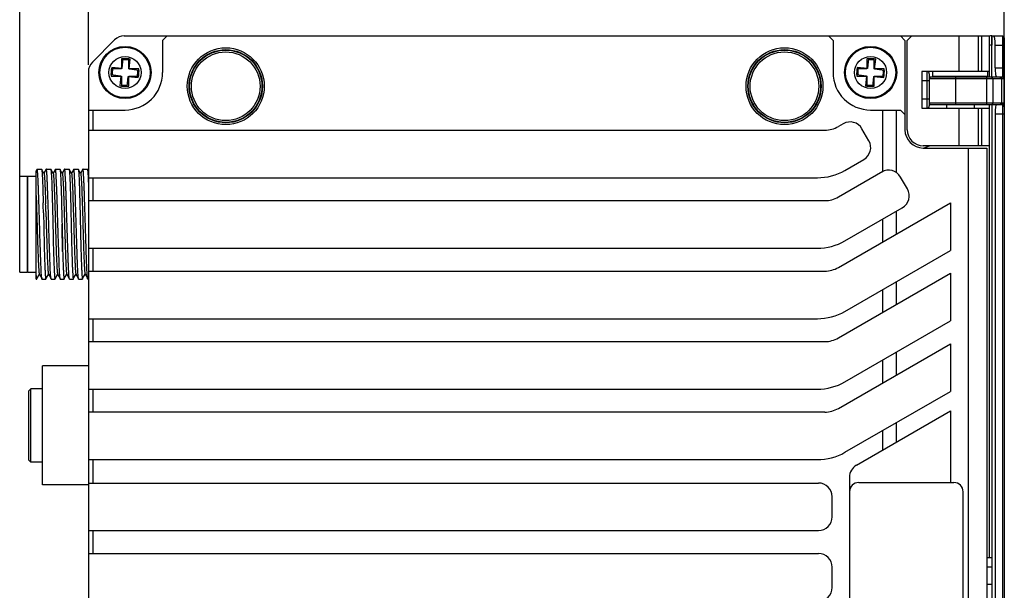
# Model space of a CAD drawing. Header units: millimetres. Extents: x 0 to 420, y 0 to 297.
# Tile 16 of 18: x 227 to 299, y 211 to 253. Entities that reach past the tile are written whole.
import ezdxf

# ---------------------------------------------------------------- set-up
doc = ezdxf.new("R2010")
doc.units = ezdxf.units.MM
doc.header["$LTSCALE"] = 23.1
doc.header["$PDMODE"] = 3
doc.header["$PDSIZE"] = 8
doc.layers.get('0').update_dxf_attribs({"linetype": 'CONTINUOUS'})
doc.layers.get('Defpoints').update_dxf_attribs({"linetype": 'CONTINUOUS'})
doc.layers.add('_000-X55_ASM_18_1', color=7, linetype='CONTINUOUS')
doc.styles.get("Standard").update_dxf_attribs({"font": 'simfang.ttf'})
doc.dimstyles.new('DIMSTYLE_2', dxfattribs={"dimtxt": 4, "dimasz": 3, "dimexe": 2.5, "dimexo": 0.5, "dimgap": 1, "dimtad": 1, "dimlfac": 1.5, "dimdsep": 46, "dimtxsty": 'STANDARD', "dimblk": '_FILLED', "dimblk1": '_FILLED', "dimblk2": '_FILLED', "dimcen": 0.09, "dimclrt": 256, "dimazin": 2, "dimtp": 0.3, "dimtm": 0.3, "dimtfac": 1, "dimtofl": 0, "dimtmove": 0, "dimatfit": 3, "dimldrblk": '_FILLED', "dimfxl": 1, "dimtolj": 1, "dimarcsym": 0})

# ---------------------------------------------------------------- blocks, each defined once
blk = doc.blocks.new('_FILLED')
at = {"color": 0, "linetype": 'ByBlock'}
blk.add_solid([(0, 0), (-1, 0.167), (-1, -0.167)], dxfattribs=at)
blk = doc.blocks.new('*D8')
at = {"layer": '_000-X55_ASM_18_1', "color": 0, "lineweight": -2}
for p, q in [((227.438, 240.726), (227.438, 269.96)), ((299.105, 246.293), (299.105, 269.96)), ((230.438, 267.46), (296.105, 267.46))]:
    blk.add_line(p, q, dxfattribs=at)
at = {"layer": 'Defpoints', "color": 0}
for p in [(299.105, 267.46), (299.105, 245.793), (227.438, 240.226)]:
    blk.add_point(p, dxfattribs=at)
at = {"layer": '_000-X55_ASM_18_1', "color": 0, "linetype": 'ByBlock', "lineweight": -2, "xscale": 3, "yscale": 3, "zscale": 3, "rotation": 180}
blk.add_blockref('_FILLED', (227.438, 267.46), dxfattribs=at)
at = {"layer": '_000-X55_ASM_18_1', "color": 0, "linetype": 'ByBlock', "lineweight": -2, "xscale": 3, "yscale": 3, "zscale": 3}
blk.add_blockref('_FILLED', (299.105, 267.46), dxfattribs=at)
at = {"layer": '_000-X55_ASM_18_1', "insert": (263.373, 273.793), "char_height": 4, "attachment_point": 2, "line_spacing_factor": 0.9}
blk.add_mtext('\\A1;107.5', dxfattribs=at)
blk = doc.blocks.new('*D9')
at = {"layer": '_000-X55_ASM_18_1', "color": 0, "lineweight": -2}
for p, q in [((232.438, 249.345), (232.438, 261.96)), ((299.105, 246.293), (299.105, 261.96)), ((235.438, 259.46), (296.105, 259.46))]:
    blk.add_line(p, q, dxfattribs=at)
at = {"layer": 'Defpoints', "color": 0}
for p in [(299.105, 259.46), (232.438, 248.845), (299.105, 245.793)]:
    blk.add_point(p, dxfattribs=at)
at = {"layer": '_000-X55_ASM_18_1', "color": 0, "linetype": 'ByBlock', "lineweight": -2, "xscale": 3, "yscale": 3, "zscale": 3, "rotation": 180}
blk.add_blockref('_FILLED', (232.438, 259.46), dxfattribs=at)
at = {"layer": '_000-X55_ASM_18_1', "color": 0, "linetype": 'ByBlock', "lineweight": -2, "xscale": 3, "yscale": 3, "zscale": 3}
blk.add_blockref('_FILLED', (299.105, 259.46), dxfattribs=at)
at = {"layer": '_000-X55_ASM_18_1', "insert": (265.92, 265.793), "char_height": 4, "attachment_point": 2, "line_spacing_factor": 0.9}
blk.add_mtext('\\A1;100', dxfattribs=at)

msp = doc.modelspace()

# ---------------------------------------------------------------- linework, layer by layer
at = {"layer": '_000-X55_ASM_18_1'}
for p, q in [((232.7313, 249.5525), (234.3455, 251.1667)), ((235.0527, 251.4596), (298.0384, 251.4596)), ((238.1718, 251.4596), (237.8384, 251.1263)), ((237.8384, 251.1263), (237.8384, 248.793)), ((286.6384, 251.1263), (286.3051, 251.4596)), ((286.6384, 251.1263), (286.6384, 248.793)), ((291.8718, 251.1263), (291.5384, 251.4596)), ((291.8718, 251.1263), (291.8718, 244.6263)), ((292.3718, 251.4596), (292.0384, 251.1263)), ((292.0384, 244.6263), (292.0384, 251.1263)), ((295.81, 248.8596), (295.81, 251.4596)), ((297.2242, 248.8596), (297.2242, 251.4596)), ((297.4527, 251.4596), (297.4527, 248.8596)), ((298.0384, 248.4596), (298.0384, 251.4596)), ((298.186, 251.4596), (298.186, 250.793)), ((298.186, 251.4596), (298.9718, 251.4596)), ((298.2051, 248.4596), (298.2051, 251.4596)), ((298.9718, 251.4596), (298.9718, 248.5006)), ((299.1051, 251.3263), (298.9718, 251.4596)), ((299.1051, 251.3263), (299.1051, 167.593)), ((298.186, 250.793), (298.2051, 250.793)), ((298.4384, 249.1263), (298.4384, 250.793)), ((298.4384, 250.793), (299.1051, 250.793)), ((234.8384, 249.793), (234.8384, 249.0596)), ((235.3718, 249.793), (234.8384, 249.793)), ((234.9499, 249.8162), (234.8694, 249.0873)), ((235.48, 249.7576), (234.9499, 249.8162)), ((235.3718, 249.0596), (235.3718, 249.793)), ((235.3995, 249.0287), (235.48, 249.7576)), ((289.1051, 249.793), (289.1051, 249.0596)), ((289.6384, 249.793), (289.1051, 249.793)), ((289.2166, 249.8162), (289.136, 249.0873)), ((289.7467, 249.7576), (289.2166, 249.8162)), ((289.6384, 249.0596), (289.6384, 249.793)), ((289.6661, 249.0287), (289.7467, 249.7576)), ((232.4384, 248.8454), (232.4384, 170.0739)), ((234.1405, 249.1679), (234.0819, 248.6378)), ((234.1051, 249.0596), (234.1051, 248.5263)), ((234.8384, 249.0596), (234.1051, 249.0596)), ((234.8694, 249.0873), (234.1405, 249.1679)), ((236.1051, 249.0596), (235.3718, 249.0596)), ((236.1284, 248.9481), (235.3995, 249.0287)), ((236.0697, 248.418), (236.1284, 248.9481)), ((236.1051, 248.5263), (236.1051, 249.0596)), ((288.4071, 249.1679), (288.3485, 248.6378)), ((288.3718, 249.0596), (288.3718, 248.5263)), ((289.1051, 249.0596), (288.3718, 249.0596)), ((289.136, 249.0873), (288.4071, 249.1679)), ((290.3718, 249.0596), (289.6384, 249.0596)), ((290.395, 248.9481), (289.6661, 249.0287)), ((290.3364, 248.418), (290.395, 248.9481)), ((290.3718, 248.5263), (290.3718, 249.0596)), ((293.1051, 248.8596), (293.1051, 246.193)), ((298.0384, 248.8596), (293.1051, 248.8596)), ((293.4718, 248.8596), (293.4718, 246.193)), ((293.6384, 248.6929), (293.6384, 246.3597)), ((293.9051, 248.5263), (293.9051, 248.8596)), ((297.9051, 248.5263), (297.9051, 248.8596)), ((298.4384, 249.1263), (299.1051, 249.1263)), ((234.0819, 248.6378), (234.8108, 248.5572)), ((234.1051, 248.5263), (234.8384, 248.5263)), ((234.8108, 248.5572), (234.7302, 247.8283)), ((234.8384, 248.5263), (234.8384, 247.793)), ((235.2603, 247.7697), (235.3409, 248.4986)), ((235.3409, 248.4986), (236.0697, 248.418)), ((235.3718, 247.793), (235.3718, 248.5263)), ((235.3718, 248.5263), (236.1051, 248.5263)), ((288.3485, 248.6378), (289.0774, 248.5572)), ((288.3718, 248.5263), (289.1051, 248.5263)), ((289.0774, 248.5572), (288.9968, 247.8283)), ((289.1051, 248.5263), (289.1051, 247.793)), ((289.5269, 247.7697), (289.6075, 248.4986)), ((289.6075, 248.4986), (290.3364, 248.418)), ((289.6384, 247.793), (289.6384, 248.5263)), ((289.6384, 248.5263), (290.3718, 248.5263)), ((293.6384, 248.193), (293.1051, 248.193)), ((293.6384, 248.393), (293.7051, 248.4596)), ((299.0088, 248.3263), (293.6384, 248.3263)), ((298.8947, 248.4596), (293.7051, 248.4596)), ((293.9051, 248.5263), (297.9051, 248.5263)), ((294.9051, 248.5263), (294.9051, 248.4596)), ((295.5718, 246.4596), (295.5718, 248.4596)), ((296.9051, 248.5263), (296.9051, 248.4596)), ((297.829, 246.4596), (297.829, 248.4596)), ((298.3004, 248.3263), (298.2061, 248.4596)), ((298.3004, 246.593), (298.3004, 248.3263)), ((298.9098, 248.3263), (298.8156, 248.4596)), ((299.0088, 248.3263), (298.8947, 248.4596)), ((298.9098, 248.3263), (298.9098, 246.593)), ((299.1051, 248.3755), (298.9718, 248.5006)), ((234.7302, 247.8283), (235.2603, 247.7697)), ((234.8384, 247.793), (235.3718, 247.793)), ((288.9968, 247.8283), (289.5269, 247.7697)), ((289.1051, 247.793), (289.6384, 247.793)), ((293.6384, 246.8596), (293.1051, 246.8596)), ((293.6384, 246.593), (299.0088, 246.593)), ((298.3004, 246.593), (298.2061, 246.4596)), ((298.9098, 246.593), (298.8156, 246.4596)), ((299.0088, 246.593), (298.8947, 246.4596)), ((299.1051, 246.5438), (298.9718, 246.4187)), ((232.4384, 246.0596), (235.1051, 246.0596)), ((232.7718, 246.0596), (232.7718, 244.593)), ((289.3718, 246.0596), (291.5384, 246.0596)), ((290.2715, 241.5957), (290.2715, 246.0596)), ((291.2665, 241.4871), (291.2665, 246.0596)), ((291.8718, 245.7263), (291.5384, 246.0596)), ((293.1051, 246.193), (298.0384, 246.193)), ((293.6384, 246.5263), (293.7051, 246.4596)), ((293.7051, 246.4596), (298.8947, 246.4596)), ((294.9051, 246.4596), (294.9051, 246.193)), ((295.81, 243.4596), (295.81, 246.193)), ((296.9051, 246.4596), (296.9051, 246.193)), ((297.2242, 243.4596), (297.2242, 246.193)), ((297.4527, 246.193), (297.4527, 243.4596)), ((298.0384, 213.4596), (298.0384, 246.4596)), ((298.2051, 246.4596), (298.2051, 172.4596)), ((298.9718, 246.4187), (298.9718, 172.5006)), ((298.4384, 245.793), (298.4384, 173.1263)), ((298.4384, 245.793), (299.1051, 245.793)), ((232.4384, 244.593), (286.0359, 244.593)), ((287.3801, 245.0596), (287.0359, 244.8609)), ((289.2472, 243.8257), (288.7461, 244.6936)), ((298.0384, 243.4596), (293.2051, 243.4596)), ((293.2051, 243.293), (297.8337, 243.293)), ((296.4772, 243.293), (296.4772, 175.6263)), ((297.8324, 243.293), (297.8324, 175.6263)), ((297.8337, 243.293), (297.8337, 175.6263)), ((287.5, 241.6622), (288.8812, 242.4596)), ((228.7041, 241.7472), (228.6379, 241.6327)), ((228.6384, 233.751), (228.6384, 241.6326)), ((228.7085, 241.751), (229.0278, 241.751)), ((229.0278, 241.751), (229.0333, 241.7463)), ((229.2071, 241.4456), (229.0333, 241.7463)), ((229.3708, 241.7473), (229.2018, 241.4548)), ((229.3752, 241.751), (229.6945, 241.751)), ((229.6945, 241.751), (229.7, 241.7463)), ((229.8738, 241.4456), (229.7, 241.7463)), ((230.0376, 241.7473), (229.8685, 241.4548)), ((230.0419, 241.751), (230.3612, 241.751)), ((230.5404, 241.4457), (230.3666, 241.7464)), ((230.7042, 241.7472), (230.5352, 241.4548)), ((230.7086, 241.751), (231.0278, 241.751)), ((231.0278, 241.751), (231.0333, 241.7463)), ((231.2071, 241.4455), (231.0333, 241.7463)), ((231.3708, 241.7473), (231.2018, 241.4548)), ((231.3752, 241.751), (231.6945, 241.751)), ((231.6945, 241.751), (231.6999, 241.7464)), ((231.8738, 241.4457), (231.7, 241.7464)), ((232.0375, 241.7472), (231.8685, 241.4549)), ((232.0418, 241.751), (232.3612, 241.751)), ((232.3612, 241.751), (232.3665, 241.7464)), ((232.4384, 241.622), (232.3665, 241.7464)), ((287.0359, 239.7276), (290.2715, 241.5957)), ((227.4384, 241.251), (227.9718, 241.251)), ((227.4384, 234.2511), (227.4384, 241.2509)), ((227.9718, 241.1843), (228.0384, 241.251)), ((227.9718, 241.2509), (227.9718, 234.2511)), ((228.0384, 234.251), (228.0384, 241.251)), ((228.0384, 241.251), (228.6384, 241.251)), ((232.4384, 241.1263), (285.5, 241.1263)), ((232.7718, 241.1263), (232.7718, 239.4596)), ((292.0474, 240.309), (291.5463, 241.177)), ((229.1432, 239.506), (229.1433, 239.4984)), ((229.1434, 239.4996), (229.1476, 239.3365)), ((229.3118, 239.6194), (229.3132, 239.5768)), ((229.3132, 239.5768), (229.3251, 239.2198)), ((232.4384, 239.4596), (286.0359, 239.4596)), ((229.1476, 239.3365), (229.1485, 239.3005)), ((229.3422, 238.6785), (229.3428, 238.6587)), ((229.3428, 238.6587), (229.3446, 238.5956)), ((287.0359, 234.5943), (295.1884, 239.3011)), ((287.5, 236.5289), (291.6813, 238.943)), ((291.2665, 237.0368), (291.2665, 238.7035)), ((295.1884, 239.3011), (295.1884, 235.8345)), ((229.1665, 238.5642), (229.1666, 238.5577)), ((229.1665, 238.5636), (229.1666, 238.5571)), ((229.1666, 238.5577), (229.167, 238.5444)), ((229.167, 238.5444), (229.1671, 238.5373)), ((229.1671, 238.5379), (229.1704, 238.3947)), ((229.1704, 238.3947), (229.1707, 238.3848)), ((229.1704, 238.3946), (229.1709, 238.3749)), ((229.1709, 238.3749), (229.1851, 237.751)), ((229.3446, 238.5956), (229.3531, 238.2992)), ((229.3531, 238.2992), (229.3537, 238.2787)), ((229.3537, 238.2787), (229.3542, 238.2589)), ((290.2715, 236.4623), (290.2715, 238.129)), ((229.3775, 237.4345), (229.3786, 237.396)), ((229.3786, 237.396), (229.3874, 237.0972)), ((229.3874, 237.0972), (229.3893, 237.0347)), ((229.4187, 236.1015), (229.4191, 236.0894)), ((229.4191, 236.0894), (229.4313, 235.713)), ((232.4384, 235.993), (285.5, 235.993)), ((232.7718, 235.993), (232.7718, 234.3263)), ((287.5, 231.3955), (295.1884, 235.8345)), ((229.4313, 235.713), (229.4321, 235.6898)), ((227.4384, 234.251), (227.9718, 234.251)), ((227.9718, 234.3177), (228.0384, 234.251)), ((228.0384, 234.251), (228.6384, 234.251)), ((228.6384, 233.751), (228.6763, 233.751)), ((228.6809, 233.7771), (228.7003, 233.8107)), ((228.6809, 233.7771), (228.6816, 233.7784)), ((228.7003, 233.8107), (228.86, 234.087)), ((228.86, 234.087), (228.8685, 234.1016)), ((228.8632, 234.1108), (229.0382, 233.8081)), ((229.0382, 233.8081), (229.0454, 233.7955)), ((229.0612, 233.751), (229.3429, 233.751)), ((229.3476, 233.7771), (229.3669, 233.8106)), ((229.3669, 233.8106), (229.5267, 234.087)), ((229.5267, 234.087), (229.5351, 234.1016)), ((229.5298, 234.1109), (229.7048, 233.8081)), ((229.7048, 233.8081), (229.7121, 233.7954)), ((229.7278, 233.751), (230.0096, 233.751)), ((230.0142, 233.777), (230.0336, 233.8105)), ((230.0336, 233.8105), (230.1933, 234.0869)), ((230.1933, 234.0869), (230.2018, 234.1015)), ((230.1964, 234.1108), (230.3788, 233.7953)), ((230.3945, 233.751), (230.6762, 233.751)), ((230.6808, 233.7769), (230.8684, 234.1015)), ((230.8632, 234.1106), (231.0455, 233.7952)), ((231.0611, 233.751), (231.3429, 233.751)), ((231.3476, 233.777), (231.3668, 233.8103)), ((231.3668, 233.8103), (231.5262, 234.0861)), ((231.5262, 234.0861), (231.5352, 234.1016)), ((231.5298, 234.1109), (231.7053, 233.8072)), ((231.7278, 233.751), (232.0096, 233.751)), ((232.0125, 233.7746), (232.0142, 233.7769)), ((232.0142, 233.7769), (232.2018, 234.1016)), ((232.1965, 234.1108), (232.372, 233.8072)), ((232.3945, 233.751), (232.4384, 233.751)), ((232.4384, 234.3263), (286.0359, 234.3263)), ((287.0359, 229.4609), (295.1884, 234.1678)), ((295.1884, 234.1678), (295.1884, 230.7011)), ((290.2715, 231.329), (290.2715, 232.9957)), ((291.2665, 231.9035), (291.2665, 233.5701)), ((232.4384, 230.8596), (285.5, 230.8596)), ((232.7718, 230.8596), (232.7718, 229.193)), ((287.5, 226.2622), (295.1884, 230.7011)), ((232.4384, 229.193), (286.0359, 229.193)), ((287.0359, 224.3276), (295.1884, 229.0345)), ((295.1884, 229.0345), (295.1884, 225.5678)), ((291.2665, 226.7701), (291.2665, 228.4368)), ((229.1051, 218.751), (229.1051, 227.4177)), ((232.4384, 227.4177), (229.1051, 227.4177)), ((290.2715, 226.1957), (290.2715, 227.8623)), ((228.1051, 225.6177), (228.2384, 225.751)), ((228.2384, 220.4177), (228.2384, 225.751)), ((229.1051, 225.751), (228.2384, 225.751)), ((228.1051, 220.5511), (228.1051, 225.6176)), ((232.4384, 225.7263), (285.5, 225.7263)), ((232.7718, 225.7263), (232.7718, 224.0596)), ((287.5, 221.1289), (295.1884, 225.5678)), ((286.0359, 224.0596), (232.4384, 224.0596)), ((288.3385, 220.184), (295.1884, 224.1386)), ((295.1884, 224.1386), (295.1884, 218.9263)), ((291.2665, 221.8744), (291.2665, 223.3035)), ((290.2715, 221.2999), (290.2715, 222.729)), ((228.1051, 220.551), (228.2384, 220.4177)), ((229.1051, 220.4177), (228.2384, 220.4177)), ((232.4384, 220.593), (285.5, 220.593)), ((232.7718, 220.593), (232.7718, 218.893)), ((287.8384, 219.3179), (287.8384, 199.6014)), ((232.4384, 218.751), (229.1051, 218.751)), ((232.4384, 218.893), (285.5718, 218.893)), ((288.5051, 218.9263), (295.4384, 218.9263)), ((286.5718, 216.4263), (286.5718, 217.893)), ((296.1051, 200.6597), (296.1051, 218.2597)), ((232.4384, 215.4263), (285.5718, 215.4263)), ((232.7718, 215.4263), (232.7718, 213.7596)), ((232.4384, 213.7596), (285.5718, 213.7596)), ((297.8337, 213.4596), (298.2051, 213.4596)), ((286.5718, 211.293), (286.5718, 212.7596)), ((297.8337, 212.793), (298.2051, 212.793)), ((297.8337, 211.5263), (298.2051, 211.5263))]:
    msp.add_line(p, q, dxfattribs=at)
for centre, radius in [((235.1051, 248.793), 1.9), ((235.1051, 248.793), 1.8333), ((242.4384, 247.793), 2.8), ((242.4384, 247.793), 2.6667), ((242.4384, 247.793), 2.6333), ((242.4384, 247.793), 2.5), ((283.1051, 247.793), 2.8), ((283.1051, 247.793), 2.6667), ((283.1051, 247.793), 2.6333), ((283.1051, 247.793), 2.5), ((289.3718, 248.793), 1.9), ((289.3718, 248.793), 1.8333), ((235.1051, 248.793), 1.1667), ((289.3718, 248.793), 1.1667)]:
    msp.add_circle(centre, radius, dxfattribs=at)
for centre, radius, start, end in [((235.0527, 250.4596), 1, 90, 135), ((298.186, 250.4596), 1, 90, 98.486776), ((298.186, 250.4596), 0.3333, 90, 116.278217), ((233.4384, 248.8454), 1, 135, 180), ((235.1051, 248.793), 0.9333, 73.378065, 100.313462), ((289.3718, 248.793), 0.9333, 73.378065, 100.313462), ((235.1051, 248.793), 0.9333, 163.381986, 190.309541), ((235.1051, 248.793), 2.7333, 270, 360), ((235.1051, 248.793), 0.9333, 343.381986, 10.309541), ((289.3718, 248.793), 2.7333, 180, 270), ((289.3718, 248.793), 0.9333, 163.381986, 190.309541), ((289.3718, 248.793), 0.9333, 343.381986, 10.309541), ((293.4718, 248.693), 0.1667, 0, 90), ((235.1051, 248.793), 0.9333, 253.378065, 280.313462), ((289.3718, 248.793), 0.9333, 253.378065, 280.313462), ((293.4718, 246.3596), 0.1667, 270, 360), ((287.8801, 244.1936), 1, 30, 120), ((286.0359, 246.593), 2, 270, 300), ((293.2051, 244.6263), 1.3333, 180, 270), ((293.2051, 244.6263), 1.1667, 180, 270), ((288.3812, 243.3257), 1, 300, 30), ((294.0384, 241.4596), 2, 90, 113.535806), ((285.5, 245.1263), 4, 270, 300), ((290.6802, 240.677), 1, 30, 120), ((291.1813, 239.809), 1, 300, 30), ((286.0359, 241.4596), 2, 270, 300), ((-110.9948, 230.631), 340.2538, 1.336008, 1.46003), ((18.6536, 232.2858), 210.7855, 1.737931, 1.885162), ((285.5, 239.993), 4, 270, 300), ((286.0359, 236.3263), 2, 270, 300), ((285.5, 234.8596), 4, 270, 300), ((286.0359, 231.193), 2, 270, 300), ((285.5, 229.7263), 4, 270, 300), ((286.0359, 226.0596), 2, 270, 300), ((285.5, 224.593), 4, 270, 300), ((288.8384, 219.3179), 1, 119.998755, 180), ((285.5718, 217.893), 1, 0, 90), ((288.5051, 218.2597), 0.6667, 90, 180), ((295.4384, 218.2597), 0.6667, 0, 90), ((285.5718, 216.4263), 1, 270, 360), ((285.5718, 212.7596), 1, 0, 90), ((285.5718, 211.293), 1, 270, 360)]:
    msp.add_arc(centre, radius, start, end, dxfattribs=at)
for centre, start_param, end_param in [((298.337, 250.793), -1.5707963, 0), ((298.5399, 249.1263), 1.5707963, 3.1415927), ((298.5399, 245.793), 0, 1.5707963)]:
    msp.add_ellipse(centre, major_axis=(0, 0.6667), ratio=0.1521739, start_param=start_param, end_param=end_param, dxfattribs=at)
for points, knots in [([(298.9718, 248.5006), (298.9718, 248.4942), (298.9697, 248.4844), (298.9613, 248.4745), (298.9528, 248.4688), (298.9418, 248.4645), (298.9224, 248.4603), (298.9062, 248.4596), (298.8947, 248.4596)], [0, 0, 0, 0, 0.1957941, 0.2891791, 0.3908594, 0.5084536, 0.6472031, 1, 1, 1, 1]), ([(299.1051, 248.3755), (299.1051, 248.3714), (299.1043, 248.3636), (299.0998, 248.3528), (299.092, 248.3441), (299.0813, 248.3372), (299.0676, 248.3322), (299.0433, 248.3271), (299.0232, 248.3263), (299.0088, 248.3263)], [0, 0, 0, 0, 0.1004045, 0.1922534, 0.2843653, 0.3857627, 0.5038586, 0.6437718, 1, 1, 1, 1]), ([(299.0088, 246.593), (299.0232, 246.593), (299.0434, 246.5922), (299.0677, 246.5871), (299.0814, 246.582), (299.0921, 246.5752), (299.0998, 246.5664), (299.1043, 246.5556), (299.1051, 246.5478), (299.1051, 246.5438)], [0, 0, 0, 0, 0.3568811, 0.4966807, 0.6146578, 0.7161533, 0.8083964, 0.9001075, 1, 1, 1, 1]), ([(298.8947, 246.4596), (298.9062, 246.4596), (298.9224, 246.459), (298.9419, 246.4547), (298.9528, 246.4505), (298.9614, 246.4448), (298.9697, 246.4349), (298.9718, 246.425), (298.9718, 246.4187)], [0, 0, 0, 0, 0.3534366, 0.4920715, 0.6095478, 0.7113287, 0.8048522, 1, 1, 1, 1]), ([(228.7085, 241.751), (228.7082, 241.751), (228.7061, 241.7505), (228.7049, 241.7486), (228.7041, 241.7472)], [0, 0, 0, 0, 0.1891144, 1, 1, 1, 1]), ([(228.8864, 237.751), (228.8785, 238.0111), (228.863, 238.5213), (228.8401, 239.2621), (228.8204, 239.8478), (228.805, 240.2804), (228.7938, 240.5703), (228.7826, 240.8331), (228.7719, 241.0662), (228.7613, 241.2674), (228.7508, 241.4347), (228.7417, 241.5522), (228.7344, 241.628), (228.7293, 241.6711), (228.7246, 241.7045), (228.7195, 241.7292), (228.7157, 241.7431), (228.7109, 241.751), (228.7085, 241.751)], [0, 0, 0, 0, 0.1948008, 0.3821243, 0.5547783, 0.6335037, 0.7061354, 0.7719756, 0.8303909, 0.8808224, 0.9227903, 0.9558973, 0.9690287, 0.9798392, 0.988311, 0.9944406, 0.9982598, 1, 1, 1, 1]), ([(229.0333, 241.7463), (229.0371, 241.7396), (229.0424, 241.7188), (229.0494, 241.6793), (229.0562, 241.6221), (229.0632, 241.5479), (229.0702, 241.4567), (229.0802, 241.3027), (229.0918, 241.0715), (229.1052, 240.7507), (229.1182, 240.3766), (229.131, 239.9557), (229.1391, 239.6603), (229.1432, 239.506)], [0, 0, 0, 0, 0.0102834, 0.0282022, 0.0538277, 0.0870943, 0.1278805, 0.1760043, 0.2934176, 0.4372791, 0.6050432, 0.7937324, 1, 1, 1, 1]), ([(229.3752, 241.751), (229.3748, 241.751), (229.3728, 241.7505), (229.3716, 241.7486), (229.3708, 241.7473)], [0, 0, 0, 0, 0.1896968, 1, 1, 1, 1]), ([(229.5534, 237.751), (229.5454, 238.0111), (229.5296, 238.5213), (229.5066, 239.2621), (229.4872, 239.8478), (229.4717, 240.2804), (229.4604, 240.5703), (229.4494, 240.8331), (229.4386, 241.0662), (229.4279, 241.2674), (229.4175, 241.4347), (229.4084, 241.5522), (229.4011, 241.628), (229.396, 241.6711), (229.3913, 241.7045), (229.3861, 241.7292), (229.3823, 241.7431), (229.3775, 241.751), (229.3752, 241.751)], [0, 0, 0, 0, 0.1948075, 0.3821213, 0.5547769, 0.6335019, 0.7061349, 0.7719735, 0.8303898, 0.8808221, 0.9227889, 0.955896, 0.9690259, 0.9798368, 0.9883109, 0.9944413, 0.9982615, 1, 1, 1, 1]), ([(229.7, 241.7463), (229.7024, 241.742), (229.7063, 241.7298), (229.7113, 241.707), (229.7163, 241.6752), (229.7237, 241.6153), (229.7324, 241.5187), (229.7423, 241.3775), (229.752, 241.2035), (229.7615, 240.9982), (229.7712, 240.7636), (229.7806, 240.5017), (229.7898, 240.215), (229.8024, 239.7906), (229.8175, 239.219), (229.835, 238.4985), (229.846, 238.0032), (229.8517, 237.751)], [0, 0, 0, 0, 0.0036832, 0.0095203, 0.0175544, 0.0277841, 0.0547672, 0.090264, 0.1339658, 0.1854825, 0.2443584, 0.3100587, 0.3819934, 0.4595132, 0.6284665, 0.8108131, 1, 1, 1, 1]), ([(230.0419, 241.751), (230.0415, 241.751), (230.0395, 241.7505), (230.0383, 241.7487), (230.0375, 241.7473)], [0, 0, 0, 0, 0.1892253, 1, 1, 1, 1]), ([(230.2199, 237.751), (230.2119, 238.0111), (230.1965, 238.5213), (230.1732, 239.2621), (230.1539, 239.8478), (230.1383, 240.2804), (230.127, 240.5703), (230.1161, 240.8331), (230.1053, 241.0662), (230.0945, 241.2674), (230.0841, 241.4347), (230.0752, 241.5522), (230.0678, 241.628), (230.0627, 241.6711), (230.0579, 241.7045), (230.0527, 241.7292), (230.049, 241.7431), (230.0442, 241.751), (230.0419, 241.751)], [0, 0, 0, 0, 0.1948092, 0.3821261, 0.554783, 0.6335086, 0.7061418, 0.7719822, 0.830398, 0.8808318, 0.9227989, 0.9559039, 0.9690364, 0.979849, 0.9883215, 0.9944525, 0.9982705, 1, 1, 1, 1]), ([(230.3612, 241.751), (230.3617, 241.751), (230.3641, 241.7504), (230.3656, 241.7481), (230.3666, 241.7464)], [0, 0, 0, 0, 0.1894846, 1, 1, 1, 1]), ([(230.3666, 241.7464), (230.3691, 241.7421), (230.3729, 241.7299), (230.3779, 241.7072), (230.3829, 241.6755), (230.3904, 241.6157), (230.3992, 241.5192), (230.4089, 241.378), (230.4186, 241.204), (230.4282, 240.9988), (230.4378, 240.7642), (230.4472, 240.5023), (230.4564, 240.2156), (230.4691, 239.7911), (230.4841, 239.2194), (230.5016, 238.4987), (230.5128, 238.0033), (230.5185, 237.751)], [0, 0, 0, 0, 0.0036619, 0.0094808, 0.0174975, 0.0277132, 0.0546727, 0.0901485, 0.1338347, 0.1853447, 0.244216, 0.3099181, 0.3818593, 0.4593903, 0.6283739, 0.8107729, 1, 1, 1, 1]), ([(230.7086, 241.751), (230.7082, 241.751), (230.7062, 241.7505), (230.705, 241.7486), (230.7042, 241.7472)], [0, 0, 0, 0, 0.1886044, 1, 1, 1, 1]), ([(230.8863, 237.751), (230.8784, 238.0111), (230.8632, 238.5214), (230.8434, 239.1498), (230.8278, 239.6305), (230.8162, 239.9661), (230.8049, 240.2804), (230.7938, 240.5703), (230.7828, 240.8331), (230.7719, 241.0662), (230.7612, 241.2674), (230.7508, 241.4347), (230.7418, 241.5522), (230.7344, 241.628), (230.7293, 241.6711), (230.7245, 241.7045), (230.7194, 241.7292), (230.7156, 241.7431), (230.7109, 241.751), (230.7086, 241.751)], [0, 0, 0, 0, 0.1948097, 0.382127, 0.4707208, 0.5547845, 0.6335102, 0.7061433, 0.771984, 0.8304001, 0.8808339, 0.9228008, 0.9559062, 0.9690392, 0.9798521, 0.9883244, 0.9944547, 0.9982716, 1, 1, 1, 1]), ([(231.0333, 241.7463), (231.0357, 241.742), (231.0397, 241.7297), (231.0447, 241.7069), (231.0497, 241.6751), (231.0571, 241.6152), (231.0657, 241.5185), (231.0756, 241.3772), (231.0853, 241.2032), (231.0949, 240.9979), (231.1044, 240.7633), (231.1176, 240.3981), (231.1332, 239.8862), (231.1509, 239.2188), (231.168, 238.4984), (231.1796, 238.0032), (231.1854, 237.751)], [0, 0, 0, 0, 0.0036924, 0.0095393, 0.0175793, 0.0278163, 0.0548115, 0.0903182, 0.1340256, 0.1855489, 0.2444248, 0.3101243, 0.4595714, 0.6285092, 0.8108362, 1, 1, 1, 1]), ([(231.3752, 241.751), (231.3748, 241.751), (231.3728, 241.7505), (231.3716, 241.7486), (231.3708, 241.7473)], [0, 0, 0, 0, 0.1896567, 1, 1, 1, 1]), ([(231.5534, 237.751), (231.5454, 238.0111), (231.5296, 238.5213), (231.5067, 239.2621), (231.4872, 239.8478), (231.4717, 240.2804), (231.4604, 240.5703), (231.4494, 240.8331), (231.4386, 241.0662), (231.4279, 241.2674), (231.4175, 241.4347), (231.4084, 241.5522), (231.4011, 241.628), (231.396, 241.6711), (231.3913, 241.7045), (231.3861, 241.7292), (231.3823, 241.7431), (231.3775, 241.751), (231.3752, 241.751)], [0, 0, 0, 0, 0.1948075, 0.3821213, 0.554777, 0.6335018, 0.7061349, 0.7719736, 0.8303899, 0.880822, 0.9227888, 0.9558962, 0.9690261, 0.9798369, 0.9883108, 0.9944411, 0.9982612, 1, 1, 1, 1]), ([(231.6999, 241.7464), (231.7024, 241.7421), (231.7063, 241.7299), (231.7112, 241.7072), (231.7162, 241.6754), (231.7237, 241.6156), (231.7324, 241.5191), (231.7422, 241.3779), (231.752, 241.2039), (231.7615, 240.9987), (231.7711, 240.7641), (231.7806, 240.5022), (231.7898, 240.2154), (231.8023, 239.791), (231.8176, 239.2193), (231.8347, 238.4986), (231.8462, 238.0033), (231.8519, 237.751)], [0, 0, 0, 0, 0.0036682, 0.0094922, 0.0175115, 0.0277301, 0.0546942, 0.0901757, 0.1338643, 0.185376, 0.2442475, 0.3099489, 0.3818894, 0.4594167, 0.6283948, 0.8107754, 1, 1, 1, 1]), ([(232.0418, 241.751), (232.0415, 241.751), (232.0395, 241.7505), (232.0383, 241.7486), (232.0375, 241.7472)], [0, 0, 0, 0, 0.1895839, 1, 1, 1, 1]), ([(232.22, 237.751), (232.212, 238.0111), (232.1962, 238.5213), (232.1733, 239.2621), (232.1538, 239.8478), (232.1383, 240.2804), (232.1271, 240.5703), (232.116, 240.8331), (232.1052, 241.0662), (232.0946, 241.2674), (232.0841, 241.4347), (232.0751, 241.5522), (232.0678, 241.628), (232.0627, 241.6711), (232.0579, 241.7045), (232.0528, 241.7292), (232.049, 241.7431), (232.0442, 241.751), (232.0418, 241.751)], [0, 0, 0, 0, 0.1948074, 0.3821211, 0.5547767, 0.6335015, 0.7061344, 0.7719732, 0.8303895, 0.8808214, 0.9227883, 0.9558959, 0.9690257, 0.9798363, 0.9883101, 0.9944402, 0.9982605, 1, 1, 1, 1]), ([(232.3665, 241.7464), (232.3686, 241.7428), (232.3721, 241.7326), (232.3765, 241.7137), (232.3811, 241.6876), (232.3878, 241.6389), (232.3956, 241.5607), (232.4044, 241.4463), (232.413, 241.3054), (232.4217, 241.1389), (232.4304, 240.9481), (232.4358, 240.8129), (232.4385, 240.7415)], [0, 0, 0, 0, 0.0124795, 0.0317282, 0.057901, 0.0910066, 0.1778524, 0.2917912, 0.4320407, 0.5976456, 0.7874122, 1, 1, 1, 1]), ([(229.2071, 241.4455), (229.2103, 241.4397), (229.2149, 241.422), (229.221, 241.389), (229.227, 241.3419), (229.2332, 241.2814), (229.2397, 241.2074), (229.2492, 241.0829), (229.261, 240.8962), (229.2743, 240.6363), (229.2867, 240.332), (229.2993, 239.988), (229.3075, 239.746), (229.3118, 239.6194)], [0, 0, 0, 0, 0.0109207, 0.0293412, 0.0552631, 0.0885866, 0.1291872, 0.1769291, 0.2931577, 0.4358601, 0.6032576, 0.7923866, 1, 1, 1, 1]), ([(229.8728, 241.4439), (229.875, 241.4399), (229.8788, 241.4285), (229.8838, 241.4075), (229.8889, 241.3783), (229.8965, 241.3235), (229.9054, 241.235), (229.9152, 241.1052), (229.9248, 240.945), (229.9346, 240.7562), (229.9444, 240.5407), (229.9583, 240.2057), (229.9761, 239.7362), (229.9953, 239.1241), (230.0149, 238.4634), (230.0348, 237.778), (230.0551, 237.0928), (230.0743, 236.4321), (230.0943, 235.8199), (230.1113, 235.3502), (230.1253, 235.0151), (230.1353, 234.7997), (230.1451, 234.6113), (230.1549, 234.4513), (230.1648, 234.3213), (230.1734, 234.2323), (230.1807, 234.177), (230.1855, 234.1475), (230.1904, 234.1262), (230.1941, 234.1148), (230.1964, 234.1108)], [0, 0, 0, 0, 0.0018822, 0.0048261, 0.0088505, 0.013959, 0.0274255, 0.0451958, 0.0671266, 0.0929571, 0.1224238, 0.1552638, 0.2299077, 0.3143247, 0.4054297, 0.4999122, 0.5944002, 0.6854742, 0.7698822, 0.8446088, 0.8774582, 0.9068951, 0.9326704, 0.954553, 0.9723546, 0.9859192, 0.9910781, 0.9951447, 0.9981133, 1, 1, 1, 1]), ([(230.5404, 241.4457), (230.5427, 241.4417), (230.5464, 241.4302), (230.5511, 241.4089), (230.5557, 241.3792), (230.5627, 241.3236), (230.571, 241.2343), (230.5807, 241.1044), (230.5908, 240.9447), (230.6013, 240.7567), (230.6117, 240.5417), (230.6215, 240.3013), (230.631, 240.0379), (230.6444, 239.6484), (230.6613, 239.1241), (230.6824, 238.4635), (230.7012, 237.7781), (230.7206, 237.0925), (230.7411, 236.4317), (230.7614, 235.8196), (230.7771, 235.3503), (230.7909, 235.0154), (230.8011, 234.7999), (230.8115, 234.6109), (230.8217, 234.4506), (230.8317, 234.3207), (230.8401, 234.232), (230.8472, 234.1771), (230.8519, 234.148), (230.8566, 234.127), (230.8603, 234.1157), (230.8626, 234.1117)], [0, 0, 0, 0, 0.0018814, 0.0048604, 0.0089517, 0.0141426, 0.0277542, 0.0455496, 0.0673784, 0.0930785, 0.1224625, 0.1553162, 0.1913258, 0.2301131, 0.3145221, 0.4055757, 0.5000808, 0.5945729, 0.6857083, 0.7701278, 0.8447032, 0.8775257, 0.906999, 0.9328555, 0.9548165, 0.9726065, 0.9860807, 0.9911865, 0.9952022, 0.9981326, 1, 1, 1, 1]), ([(231.2071, 241.4455), (231.2095, 241.4415), (231.2132, 241.4301), (231.218, 241.4088), (231.2229, 241.3793), (231.2301, 241.324), (231.2386, 241.235), (231.2485, 241.105), (231.2584, 240.945), (231.2683, 240.7564), (231.2782, 240.5409), (231.2965, 240.105), (231.32, 239.4124), (231.3439, 238.627), (231.3634, 237.9509), (231.3786, 237.4316), (231.3933, 236.9193), (231.4084, 236.4245), (231.4234, 235.9571), (231.4381, 235.5266), (231.4531, 235.1418), (231.4659, 234.8534), (231.4764, 234.6512), (231.4839, 234.523), (231.4914, 234.4112), (231.4988, 234.3164), (231.5062, 234.2393), (231.5132, 234.18), (231.5205, 234.1392), (231.5258, 234.1177), (231.5298, 234.1109)], [0, 0, 0, 0, 0.0018928, 0.0048609, 0.0089234, 0.0140797, 0.0276355, 0.0454354, 0.0673272, 0.0931179, 0.122568, 0.1554194, 0.2712895, 0.4056028, 0.4763271, 0.5475314, 0.6177721, 0.6856241, 0.749721, 0.8087495, 0.8615255, 0.9069878, 0.9266705, 0.9441897, 0.9594672, 0.9724284, 0.9829984, 0.9911226, 0.9967797, 1, 1, 1, 1]), ([(231.8738, 241.4457), (231.8761, 241.4417), (231.8798, 241.4303), (231.8846, 241.4091), (231.8894, 241.3797), (231.8967, 241.3245), (231.9053, 241.2357), (231.9152, 241.1058), (231.925, 240.9458), (231.9349, 240.7573), (231.9448, 240.542), (231.9631, 240.1062), (231.9867, 239.4135), (232.0157, 238.4537), (232.0402, 237.6056), (232.0599, 236.92), (232.0751, 236.4251), (232.0899, 235.9575), (232.1048, 235.527), (232.1198, 235.1421), (232.1325, 234.8535), (232.143, 234.6513), (232.1506, 234.523), (232.1581, 234.4112), (232.1655, 234.3164), (232.1728, 234.2393), (232.1799, 234.18), (232.1872, 234.1392), (232.1926, 234.1176), (232.1965, 234.1108)], [0, 0, 0, 0, 0.001886, 0.004846, 0.0088966, 0.0140368, 0.0275609, 0.0453427, 0.0672302, 0.0930039, 0.1224338, 0.1552767, 0.2711382, 0.4054644, 0.5474146, 0.6176715, 0.6855432, 0.7496494, 0.8086997, 0.8614919, 0.9069558, 0.9266492, 0.9441799, 0.9594631, 0.9724165, 0.9829808, 0.9911083, 0.9967743, 1, 1, 1, 1]), ([(228.6384, 239.8425), (228.6485, 239.5537), (228.6672, 238.9482), (228.69, 238.181), (228.7089, 237.5421), (228.7219, 237.0636), (228.7352, 236.5976), (228.7492, 236.1521), (228.7636, 235.7347), (228.7783, 235.3532), (228.7917, 235.0145), (228.8048, 234.7243), (228.8168, 234.515), (228.8269, 234.3752), (228.834, 234.2921), (228.8411, 234.2244), (228.8478, 234.1722), (228.8546, 234.1363), (228.8594, 234.1173), (228.8629, 234.1113)], [0, 0, 0, 0, 0.1511201, 0.3166989, 0.4013628, 0.4852816, 0.5669872, 0.6451195, 0.7183543, 0.7853287, 0.8447261, 0.8956027, 0.9372127, 0.9543356, 0.9688931, 0.9808013, 0.989975, 0.9963597, 1, 1, 1, 1]), ([(229.3542, 238.2589), (229.3562, 238.1904), (229.3638, 237.9156), (229.3715, 237.6408), (229.3775, 237.4345)], [0, 0, 0, 0, 0.2492428, 1, 1, 1, 1]), ([(228.9502, 235.7632), (228.9447, 235.9188), (228.9224, 236.5814), (228.9021, 237.244), (228.8866, 237.751)], [0, 0, 0, 0, 0.234861, 1, 1, 1, 1]), ([(229.1851, 237.751), (229.1928, 237.4082), (229.208, 236.7456), (229.2236, 236.083), (229.2319, 235.7632)], [0, 0, 0, 0, 0.5173845, 1, 1, 1, 1]), ([(229.6169, 235.7632), (229.6114, 235.9188), (229.5889, 236.5814), (229.569, 237.244), (229.5534, 237.751)], [0, 0, 0, 0, 0.2348639, 1, 1, 1, 1]), ([(229.8517, 237.751), (229.8594, 237.4082), (229.8747, 236.7456), (229.8903, 236.083), (229.8986, 235.7632)], [0, 0, 0, 0, 0.5173844, 1, 1, 1, 1]), ([(230.2836, 235.7632), (230.2781, 235.9188), (230.2555, 236.5814), (230.2354, 237.244), (230.2199, 237.751)], [0, 0, 0, 0, 0.234864, 1, 1, 1, 1]), ([(230.5653, 235.7632), (230.5612, 235.9188), (230.5447, 236.5814), (230.5299, 237.244), (230.5185, 237.751)], [0, 0, 0, 0, 0.2348531, 1, 1, 1, 1]), ([(230.521, 237.7511), (230.5291, 237.4084), (230.5433, 236.7458), (230.5572, 236.0832), (230.5653, 235.7633)], [0, 0, 0, 0, 0.517176, 1, 1, 1, 1]), ([(230.9502, 235.7632), (230.9389, 236.083), (230.9175, 236.7456), (230.8967, 237.4082), (230.8863, 237.751)], [0, 0, 0, 0, 0.4826239, 1, 1, 1, 1]), ([(231.1854, 237.751), (231.1933, 237.4082), (231.2075, 236.7456), (231.2237, 236.083), (231.2319, 235.7632)], [0, 0, 0, 0, 0.5173843, 1, 1, 1, 1]), ([(231.6169, 235.7632), (231.6114, 235.9188), (231.5978, 236.323), (231.5764, 236.9856), (231.5613, 237.4926), (231.5534, 237.751)], [0, 0, 0, 0, 0.2348637, 0.6100441, 1, 1, 1, 1]), ([(231.8519, 237.751), (231.8559, 237.5781), (231.8704, 236.9155), (231.886, 236.2529), (231.8985, 235.7632)], [0, 0, 0, 0, 0.260897, 1, 1, 1, 1]), ([(232.2835, 235.7632), (232.2781, 235.9188), (232.2645, 236.323), (232.243, 236.9856), (232.228, 237.4926), (232.22, 237.751)], [0, 0, 0, 0, 0.2348637, 0.6100441, 1, 1, 1, 1]), ([(229.3893, 237.0347), (229.3917, 236.9543), (229.4013, 236.6432), (229.4114, 236.3322), (229.4187, 236.1015)], [0, 0, 0, 0, 0.2583843, 1, 1, 1, 1]), ([(229.0412, 233.8221), (229.0364, 233.8565), (229.028, 233.9403), (229.0171, 234.0877), (229.0061, 234.2775), (228.99, 234.6086), (228.9708, 235.1084), (228.9573, 235.5312), (228.9502, 235.7632)], [0, 0, 0, 0, 0.0535848, 0.129895, 0.2280943, 0.3470653, 0.6416233, 1, 1, 1, 1]), ([(229.2319, 235.7632), (229.2363, 235.6174), (229.2452, 235.3397), (229.2588, 234.9462), (229.2725, 234.6011), (229.2843, 234.3465), (229.294, 234.1714), (229.3008, 234.0628), (229.3076, 233.9701), (229.3144, 233.8937), (229.3211, 233.8338), (229.3275, 233.791), (229.3335, 233.7654), (229.3383, 233.7539), (229.3416, 233.751), (229.3429, 233.751)], [0, 0, 0, 0, 0.2167932, 0.4129031, 0.5849631, 0.7300191, 0.7916261, 0.845592, 0.8916897, 0.9297296, 0.9595644, 0.9811005, 0.9943462, 0.9979793, 1, 1, 1, 1]), ([(229.4321, 235.6898), (229.4358, 235.5796), (229.4432, 235.3695), (229.4553, 235.0714), (229.4676, 234.8083), (229.48, 234.5841), (229.4904, 234.4232), (229.4986, 234.3164), (229.5044, 234.2531), (229.5101, 234.2014), (229.5157, 234.1611), (229.5215, 234.1326), (229.526, 234.1173), (229.529, 234.1122)], [0, 0, 0, 0, 0.2091232, 0.3985107, 0.5657864, 0.7084998, 0.824236, 0.8715318, 0.9116778, 0.9446154, 0.9702991, 0.9887206, 1, 1, 1, 1]), ([(229.708, 233.8217), (229.7031, 233.8561), (229.6948, 233.9398), (229.6838, 234.087), (229.6728, 234.2768), (229.6567, 234.6081), (229.6375, 235.108), (229.624, 235.531), (229.6169, 235.7632)], [0, 0, 0, 0, 0.0534986, 0.12975, 0.2279172, 0.3468812, 0.6414937, 1, 1, 1, 1]), ([(229.8986, 235.7632), (229.903, 235.6174), (229.9118, 235.3397), (229.9255, 234.9462), (229.9391, 234.6011), (229.951, 234.3465), (229.9607, 234.1714), (229.9675, 234.0628), (229.9743, 233.9701), (229.9811, 233.8937), (229.9878, 233.8338), (229.9942, 233.791), (230.0001, 233.7654), (230.005, 233.7539), (230.0082, 233.751), (230.0096, 233.751)], [0, 0, 0, 0, 0.2167932, 0.4129032, 0.5849633, 0.7300194, 0.7916264, 0.8455924, 0.89169, 0.9297299, 0.9595645, 0.9811005, 0.994346, 0.9979791, 1, 1, 1, 1]), ([(230.3745, 233.8227), (230.3697, 233.8572), (230.3613, 233.9411), (230.3504, 234.0885), (230.3394, 234.2784), (230.3233, 234.6094), (230.3042, 235.1089), (230.2906, 235.5314), (230.2836, 235.7632)], [0, 0, 0, 0, 0.0537077, 0.130103, 0.2283493, 0.3473307, 0.6418101, 1, 1, 1, 1]), ([(230.5653, 235.7632), (230.5697, 235.6174), (230.5785, 235.3397), (230.5922, 234.9463), (230.6058, 234.6011), (230.6176, 234.3465), (230.6273, 234.1714), (230.6342, 234.0628), (230.641, 233.9701), (230.6477, 233.8937), (230.6544, 233.8338), (230.6608, 233.791), (230.6668, 233.7654), (230.6716, 233.7539), (230.6749, 233.751), (230.6762, 233.751)], [0, 0, 0, 0, 0.2167687, 0.4129075, 0.5849519, 0.7300152, 0.7916218, 0.8455913, 0.8916867, 0.9297297, 0.9595639, 0.9810968, 0.994346, 0.9979791, 1, 1, 1, 1]), ([(231.0457, 233.7938), (231.0403, 233.824), (231.0316, 233.9012), (231.0202, 234.0411), (231.0087, 234.2284), (230.997, 234.4605), (230.9853, 234.7347), (230.9687, 235.1736), (230.9576, 235.5207), (230.9502, 235.7632)], [0, 0, 0, 0, 0.0465796, 0.118044, 0.2135567, 0.3319245, 0.4716494, 0.6309467, 1, 1, 1, 1]), ([(231.2319, 235.7632), (231.2364, 235.6174), (231.2452, 235.3397), (231.2588, 234.9462), (231.2725, 234.6011), (231.2843, 234.3465), (231.294, 234.1714), (231.3008, 234.0628), (231.3077, 233.9701), (231.3144, 233.8937), (231.3211, 233.8338), (231.3275, 233.791), (231.3334, 233.7654), (231.3383, 233.7539), (231.3415, 233.751), (231.3429, 233.751)], [0, 0, 0, 0, 0.2167941, 0.4129048, 0.5849654, 0.730022, 0.7916295, 0.8455959, 0.891694, 0.9297342, 0.9595688, 0.9811043, 0.9943487, 0.9979807, 1, 1, 1, 1]), ([(231.708, 233.8218), (231.7031, 233.8561), (231.6948, 233.9398), (231.6838, 234.0871), (231.6728, 234.2769), (231.6567, 234.6081), (231.6375, 235.1081), (231.624, 235.5311), (231.6169, 235.7632)], [0, 0, 0, 0, 0.0535091, 0.1297678, 0.2279389, 0.3469039, 0.6415095, 1, 1, 1, 1]), ([(231.8985, 235.7632), (231.903, 235.6174), (231.9118, 235.3397), (231.9255, 234.9462), (231.9392, 234.6011), (231.951, 234.3465), (231.9606, 234.1714), (231.9675, 234.0628), (231.9743, 233.9701), (231.9811, 233.8937), (231.9878, 233.8338), (231.9942, 233.791), (232.0001, 233.7654), (232.005, 233.7539), (232.0082, 233.751), (232.0096, 233.751)], [0, 0, 0, 0, 0.2167933, 0.4129034, 0.5849636, 0.7300197, 0.7916267, 0.8455928, 0.8916907, 0.929731, 0.9595662, 0.9811027, 0.9943482, 0.9979807, 1, 1, 1, 1]), ([(232.3745, 233.8228), (232.3697, 233.8572), (232.3613, 233.9411), (232.3504, 234.0886), (232.3394, 234.2785), (232.3233, 234.6095), (232.3042, 235.1089), (232.2906, 235.5314), (232.2835, 235.7632)], [0, 0, 0, 0, 0.0537158, 0.1301165, 0.2283658, 0.347348, 0.6418224, 1, 1, 1, 1]), ([(228.6384, 234.0052), (228.6412, 233.9684), (228.6454, 233.9169), (228.6522, 233.8535), (228.6568, 233.8176), (228.6612, 233.7897), (228.6661, 233.7692), (228.6696, 233.7573), (228.6742, 233.751), (228.6763, 233.751)], [0, 0, 0, 0, 0.4280323, 0.5976606, 0.7372994, 0.8468004, 0.9262012, 0.9760831, 1, 1, 1, 1]), ([(228.66, 233.8181), (228.6613, 233.8111), (228.6639, 233.7983), (228.6672, 233.785), (228.6733, 233.7715), (228.6772, 233.7732)], [0, 0, 0, 0, 0.4356514, 0.742306, 1, 1, 1, 1]), ([(228.6763, 233.751), (228.6779, 233.751), (228.6816, 233.755), (228.687, 233.7697), (228.69, 233.7843), (228.692, 233.7956)], [0, 0, 0, 0, 0.0997201, 0.2907867, 1, 1, 1, 1]), ([(228.6772, 233.7732), (228.6776, 233.7733), (228.6791, 233.7743), (228.6802, 233.7759), (228.6809, 233.7771)], [0, 0, 0, 0, 0.1956067, 1, 1, 1, 1]), ([(229.0612, 233.751), (229.0589, 233.751), (229.0541, 233.7581), (229.0504, 233.7712), (229.0453, 233.794), (229.0427, 233.8117), (229.0412, 233.8221)], [0, 0, 0, 0, 0.0888642, 0.2785197, 0.5815924, 1, 1, 1, 1]), ([(229.3424, 233.7746), (229.3405, 233.7748), (229.3366, 233.78), (229.3349, 233.7849), (229.3338, 233.7884)], [0, 0, 0, 0, 0.3406068, 1, 1, 1, 1]), ([(229.3476, 233.7787), (229.3472, 233.7781), (229.346, 233.7762), (229.3438, 233.7744), (229.3424, 233.7746)], [0, 0, 0, 0, 0.34122, 1, 1, 1, 1]), ([(229.3429, 233.751), (229.3445, 233.751), (229.3483, 233.7551), (229.3537, 233.7698), (229.3567, 233.7845), (229.3587, 233.7958)], [0, 0, 0, 0, 0.0995817, 0.2906239, 1, 1, 1, 1]), ([(229.3509, 233.7863), (229.3506, 233.7856), (229.3497, 233.783), (229.3486, 233.7804), (229.3476, 233.7787)], [0, 0, 0, 0, 0.2902463, 1, 1, 1, 1]), ([(229.7278, 233.751), (229.7256, 233.751), (229.7208, 233.7581), (229.7171, 233.7711), (229.712, 233.7938), (229.7094, 233.8114), (229.708, 233.8217)], [0, 0, 0, 0, 0.0889689, 0.2786258, 0.5816569, 1, 1, 1, 1]), ([(230.009, 233.7745), (230.0071, 233.7748), (230.0032, 233.78), (230.0015, 233.7849), (230.0004, 233.7884)], [0, 0, 0, 0, 0.3412882, 1, 1, 1, 1]), ([(230.0142, 233.7786), (230.0138, 233.7779), (230.0127, 233.7761), (230.0104, 233.7743), (230.009, 233.7745)], [0, 0, 0, 0, 0.3417503, 1, 1, 1, 1]), ([(230.0096, 233.751), (230.0112, 233.751), (230.015, 233.7551), (230.0203, 233.7698), (230.0234, 233.7844), (230.0254, 233.7957)], [0, 0, 0, 0, 0.0996461, 0.2906996, 1, 1, 1, 1]), ([(230.0175, 233.7861), (230.0172, 233.7853), (230.0163, 233.7828), (230.0152, 233.7803), (230.0142, 233.7786)], [0, 0, 0, 0, 0.2899844, 1, 1, 1, 1]), ([(230.3945, 233.751), (230.3923, 233.751), (230.3874, 233.7582), (230.3837, 233.7713), (230.3786, 233.7944), (230.376, 233.8122), (230.3745, 233.8227)], [0, 0, 0, 0, 0.0886592, 0.2782917, 0.581442, 1, 1, 1, 1]), ([(230.3961, 233.7515), (230.3959, 233.7513), (230.3953, 233.7511), (230.3948, 233.751), (230.3945, 233.751)], [0, 0, 0, 0, 0.5194786, 1, 1, 1, 1]), ([(230.678, 233.7746), (230.6774, 233.7741), (230.6758, 233.7735), (230.6732, 233.775), (230.6711, 233.7779), (230.6679, 233.7847), (230.6642, 233.7975), (230.6618, 233.809), (230.6606, 233.8158)], [0, 0, 0, 0, 0.0475245, 0.0973616, 0.1689227, 0.2697471, 0.5679476, 1, 1, 1, 1]), ([(230.6762, 233.751), (230.6778, 233.751), (230.6814, 233.7546), (230.6865, 233.7681), (230.6894, 233.7814), (230.6913, 233.7917)], [0, 0, 0, 0, 0.1021439, 0.2934606, 1, 1, 1, 1]), ([(230.6808, 233.7779), (230.6806, 233.7775), (230.6798, 233.7763), (230.6789, 233.7751), (230.678, 233.7746)], [0, 0, 0, 0, 0.297232, 1, 1, 1, 1]), ([(231.0612, 233.751), (231.0596, 233.751), (231.0559, 233.7548), (231.0506, 233.769), (231.0477, 233.783), (231.0457, 233.7938)], [0, 0, 0, 0, 0.1007976, 0.2920132, 1, 1, 1, 1]), ([(231.3346, 233.7885), (231.3357, 233.785), (231.3374, 233.78), (231.3413, 233.7748), (231.3432, 233.7745)], [0, 0, 0, 0, 0.6579647, 1, 1, 1, 1]), ([(231.3429, 233.751), (231.3445, 233.751), (231.3483, 233.755), (231.3536, 233.7697), (231.3567, 233.7844), (231.3587, 233.7957)], [0, 0, 0, 0, 0.0996502, 0.2907097, 1, 1, 1, 1]), ([(231.3432, 233.7745), (231.3436, 233.7744), (231.3461, 233.7747), (231.3475, 233.777), (231.3485, 233.7786)], [0, 0, 0, 0, 0.1910537, 1, 1, 1, 1]), ([(231.3485, 233.7786), (231.3488, 233.7791), (231.35, 233.7815), (231.351, 233.784), (231.3517, 233.786)], [0, 0, 0, 0, 0.2111196, 1, 1, 1, 1]), ([(231.7278, 233.751), (231.7256, 233.751), (231.7208, 233.7581), (231.7171, 233.7711), (231.712, 233.7938), (231.7094, 233.8114), (231.708, 233.8218)], [0, 0, 0, 0, 0.088943, 0.2785973, 0.5816384, 1, 1, 1, 1]), ([(231.9948, 233.8103), (231.9955, 233.8068), (231.9969, 233.8003), (231.9993, 233.7905), (232.0021, 233.782), (232.0048, 233.7756), (232.0091, 233.7718), (232.0117, 233.7736), (232.0125, 233.7746)], [0, 0, 0, 0, 0.2392939, 0.4413103, 0.675035, 0.8285794, 0.9161067, 1, 1, 1, 1]), ([(232.0096, 233.751), (232.0112, 233.751), (232.015, 233.755), (232.0203, 233.7697), (232.0233, 233.7843), (232.0253, 233.7956)], [0, 0, 0, 0, 0.0996534, 0.2907025, 1, 1, 1, 1]), ([(232.3945, 233.751), (232.3923, 233.751), (232.3874, 233.7582), (232.3837, 233.7714), (232.3786, 233.7944), (232.376, 233.8123), (232.3745, 233.8228)], [0, 0, 0, 0, 0.0886688, 0.2783042, 0.5814514, 1, 1, 1, 1])]:
    msp.add_open_spline(points, degree=3, knots=knots, dxfattribs=at)

# ---------------------------------------------------------------- dimensions: what is measured, and where the dimension line sits
for base, p1, picture, middle in [((299.1051, 267.4596), (227.4384, 240.2259), '*D8', (263.3733, 267.4596)), ((299.1051, 259.4596), (232.4384, 248.8454), '*D9', (265.9202, 259.4596))]:
    dim = msp.add_linear_dim(base=base, p1=p1, p2=(299.1051, 245.793), dimstyle='DIMSTYLE_2', dxfattribs=at)
    dim.commit()
    dim.dimension.update_dxf_attribs({"geometry": picture, "text_midpoint": middle, "dimtype": 160})

doc.saveas('drawing.dxf')
